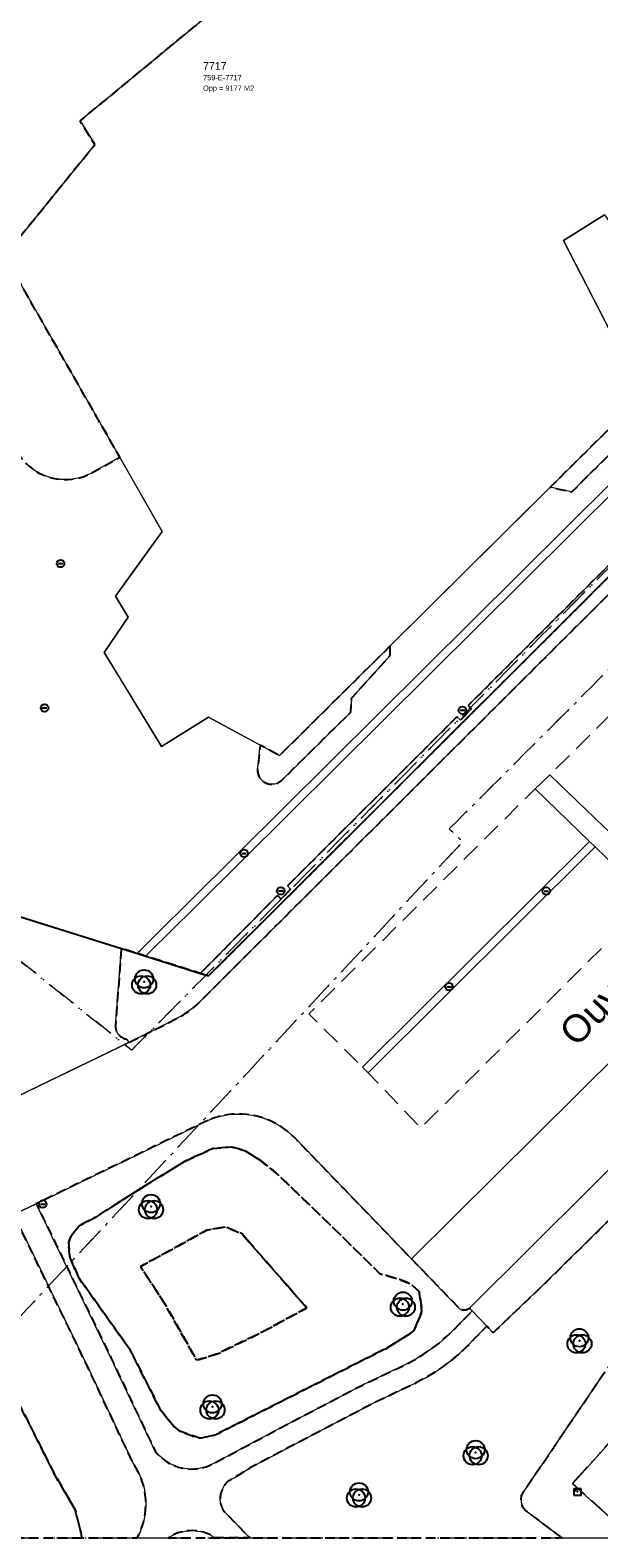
# Model space of a CAD drawing. Header units: millimetres. Extents: x 163952136 to 164152412, y 418752963 to 418954367.
# Tile 5 of 13: x 164041827 to 164079470, y 418754367 to 418854192. Entities that reach past the tile are written whole.
import ezdxf
from ezdxf.enums import TextEntityAlignment as Align

# ---------------------------------------------------------------- set-up
doc = ezdxf.new("R2010")
doc.units = ezdxf.units.MM
doc.header["$LTSCALE"] = 100
for name, pattern in [('DASHDOT', [25.4, 12.7, -6.35, 0, -6.35]), ('DIVIDE', [31.75, 12.7, -6.35, 0, -6.35, 0, -6.35]), ('HIDDEN', [9.525, 6.35, -3.175]), ('HIDDENX2', [19.05, 12.7, -6.35])]:
    doc.linetypes.add(name, pattern=pattern)
for name, color, linetype, lineweight in [('S--L9000_Perceel', 210, 'DIVIDE', 15), ('S--L9020_Pand', 2, 'Continuous', 0), ('S--L9041_Parkeren', 8, 'HIDDENX2', 0), ('S--L9041_Weg', 8, 'Continuous', 0), ('S--T$1--_ADERS_Straatnaam', 8, 'Continuous', 0), ('S--T$2--_KADASTRAAL_Code', 7, 'Continuous', 0), ('S--T$2--_KADASTRAAL_Oppervlak', 7, 'Continuous', 0), ('S--T9000_Perceel', 210, 'Continuous', 0), ('X--L$7--_Raster', 9, 'DASHDOT', 0)]:
    doc.layers.add(name, color=color, linetype=linetype, lineweight=lineweight)
for name, color, linetype in [('S--L9033_Scheiding', 8, 'Continuous'), ('S--L9042_Begroeid', 8, 'HIDDEN'), ('S--L9042_BEPLANTING', 92, 'Continuous'), ('S--L9052_Put', 8, 'Continuous'), ('S--L9060_Kast', 14, 'Continuous')]:
    doc.layers.add(name, color=color, linetype=linetype)
doc.styles.get("Standard").update_dxf_attribs({"font": 'arial.ttf'})

# ---------------------------------------------------------------- blocks, each defined once
blk = doc.blocks.new('KAST')
at = {"flags": 128}
for points in [[(-250, 200), (250, 200)], [(-250, -250), (250, -250), (250, 150), (-250, 150), (-250, -250)]]:
    blk.add_lwpolyline(points, dxfattribs=at)
blk.add_circle((-150, 50), 30)
blk.add_point((0, 0))
blk = doc.blocks.new('PUT')
at = {"flags": 128}
blk.add_lwpolyline([(-150, 0), (150, 0)], dxfattribs=at)
blk.add_circle((0, 0), 250)
blk.add_point((0, 0))
blk = doc.blocks.new('VEGETATIEOBJECT')
for centre in [(-200, -200), (0, 200), (200, -200)]:
    blk.add_circle(centre, 600)
blk.add_point((0, 0))

msp = doc.modelspace()

# ---------------------------------------------------------------- linework, layer by layer
at = {"layer": 'S--L9000_Perceel', "flags": 128}
for points in [[(164034676, 418769905), (164011358, 418758431), (164015574, 418754367), (164152136, 418754367), (164152136, 418911753), (164129278, 418908797), (164124504, 418931642), (164062543, 418914781), (164064685, 418914044), (164066775, 418912790), (164068599, 418911186), (164069919, 418909127), (164071922, 418904757), (164073093, 418902636), (164074443, 418900624), (164076088, 418898854), (164077885, 418897235), (164079768, 418895721), (164083750, 418892959), (164085703, 418891522), (164089494, 418888496), (164091323, 418886920), (164093086, 418885257), (164094773, 418883511), (164096291, 418881617), (164097666, 418879622), (164098974, 418877581), (164101401, 418873386), (164103592, 418869064), (164104584, 418866861), (164105659, 418864692), (164108081, 418860496), (164109405, 418858465), (164110889, 418856556), (164112662, 418854913), (164114653, 418853526), (164116725, 418852259), (164117999, 418851769), (164119544, 418851288), (164069569, 418801304), (164070466, 418800469), (164040983, 418768823), (164037150, 418772480), (164034676, 418769905)], [(164017429, 418882327), (164017417, 418882174), (164016595, 418881350), (164013288, 418877804), (164011691, 418875994), (164010140, 418874140), (164005481, 418868545), (164003865, 418866746), (164002222, 418864965), (164000818, 418863507), (164000093, 418864197), (163995759, 418859870), (163993497, 418857676), (163978228, 418842896), (164048552, 418786658), (164114653, 418853526), (164112662, 418854913), (164110889, 418856556), (164109405, 418858465), (164108081, 418860496), (164105659, 418864692), (164104584, 418866861), (164103592, 418869064), (164101401, 418873386), (164098974, 418877581), (164097666, 418879622), (164096291, 418881617), (164094773, 418883511), (164093086, 418885257), (164091323, 418886920), (164089494, 418888496), (164085703, 418891522), (164083750, 418892959), (164079768, 418895721), (164077885, 418897235), (164076088, 418898854), (164074443, 418900624), (164073093, 418902636), (164071922, 418904757), (164069919, 418909127), (164068599, 418911186), (164066775, 418912790), (164064685, 418914044), (164062543, 418914781), (164062394, 418914833), (164059961, 418914983), (164056982, 418914508), (164054683, 418913701), (164052433, 418912779), (164050233, 418911768), (164048666, 418911005), (164048221, 418910884), (164017429, 418882327)], [(164003155, 418754367), (164011358, 418758431), (164034676, 418769905), (164037150, 418772480), (164040983, 418768823), (164070466, 418800469), (164069569, 418801304), (164119544, 418851288), (164117999, 418851769), (164116725, 418852259), (164114653, 418853526), (164048552, 418786658), (163978228, 418842896), (163978128, 418842731), (163975138, 418839834), (163970423, 418835484), (163964743, 418830471), (163964367, 418830142), (164026421, 418770616), (163993696, 418754745), (163993883, 418754367), (164003155, 418754367)], [(164077728, 418757977), (164081508, 418762187), (164085122, 418766189), (164088740, 418770200), (164092351, 418774224), (164095975, 418778221), (164099567, 418782241), (164103376, 418786445), (164115225, 418775777), (164111444, 418771570), (164107820, 418767542), (164104214, 418763548), (164100619, 418759525), (164096985, 418755523), (164095942, 418754367), (164081742, 418754367), (164077728, 418757977)], [(164090187, 418754367), (164081508, 418762187), (164077728, 418757977), (164081742, 418754367), (164090187, 418754367)]]:
    msp.add_lwpolyline(points, dxfattribs=at)
at = {"layer": 'S--L9020_Pand', "flags": 128}
for points in [[(164055596, 418856814), (164045127, 418848178), (164046107, 418846623), (164040135, 418839256), (164050571, 418820995), (164047471, 418816714), (164048307, 418815320), (164046726, 418812997), (164050525, 418806752), (164053632, 418808698), (164058337, 418806162), (164082397, 418830025), (164077139, 418840265), (164079853, 418841966), (164082561, 418838230), (164090144, 418841202), (164096946, 418846305), (164094955, 418851250), (164091161, 418850465), (164088536, 418862912)], [(164088874, 418755550), (164081533, 418762164), (164077731, 418757940), (164081707, 418754367), (164087809, 418754367), (164088874, 418755550)]]:
    msp.add_lwpolyline(points, dxfattribs=at)
at = {"layer": 'S--L9033_Scheiding', "flags": 128}
for points in [[(164053631, 418791569), (164064286, 418802192), (164079213, 418817087), (164089336, 418827115), (164089510, 418827287), (164091492, 418829251), (164091551, 418829309)], [(164038839, 418796211), (164047866, 418793395), (164048924, 418793060), (164049480, 418792884), (164053095, 418791739), (164053631, 418791569)]]:
    msp.add_lwpolyline(points, dxfattribs=at)
at = {"layer": 'S--L9041_Parkeren', "flags": 128}
msp.add_lwpolyline([(164075247, 418803958), (164076236, 418804894), (164086891, 418815475), (164111807, 418840284), (164115379, 418836740), (164115756, 418836365), (164119359, 418832859), (164107439, 418821030), (164083799, 418797534), (164082867, 418796593), (164067692, 418781515), (164064196, 418785155), (164063831, 418785532), (164060283, 418789058), (164075247, 418803958)], dxfattribs=at)
at = {"layer": 'S--L9041_Weg', "flags": 128}
for points in [[(164079853, 418841966), (164077139, 418840265), (164080316, 418834078)], [(164082526, 418828434), (164077685, 418823625), (164077322, 418823701), (164076245, 418823924), (164065657, 418813422), (164065660, 418812794), (164063108, 418809973), (164063045, 418809039), (164058513, 418804558), (164058466, 418804512), (164058416, 418804469), (164058364, 418804430), (164058309, 418804394), (164058251, 418804362), (164058191, 418804335), (164058130, 418804311), (164058067, 418804292), (164058003, 418804277), (164057938, 418804267), (164057873, 418804261), (164057807, 418804260), (164057741, 418804264), (164057676, 418804272), (164057612, 418804284), (164057548, 418804301), (164057486, 418804322), (164057425, 418804347), (164057367, 418804377), (164057310, 418804410), (164057256, 418804448), (164057205, 418804489), (164057156, 418804533), (164057111, 418804581), (164057069, 418804632), (164057031, 418804685), (164056997, 418804741), (164056966, 418804799), (164056940, 418804860), (164056918, 418804921), (164056900, 418804985), (164056887, 418805049), (164056878, 418805114), (164056874, 418805180), (164056874, 418805245), (164056879, 418805311), (164056888, 418805376), (164056935, 418805792), (164057055, 418806853), (164053632, 418808698), (164050525, 418806752), (164047755, 418811305), (164046726, 418812997), (164048307, 418815320), (164047471, 418816714), (164050571, 418820995), (164047754, 418825923), (164046678, 418825315), (164045805, 418824823), (164045574, 418824718), (164045336, 418824628), (164045093, 418824556), (164044845, 418824500), (164044594, 418824461), (164044341, 418824440), (164044087, 418824436), (164043833, 418824450), (164043581, 418824481), (164043332, 418824529), (164043086, 418824595), (164042846, 418824677), (164042612, 418824775), (164042385, 418824889), (164042167, 418825019), (164041958, 418825163), (164041759, 418825322)], [(164038839, 418796211), (164047866, 418793395), (164048924, 418793060), (164049072, 418793208), (164050354, 418794502), (164052351, 418796472), (164083552, 418827468)], [(164083552, 418827468), (164052351, 418796472), (164050354, 418794502), (164049072, 418793208), (164048924, 418793060), (164049480, 418792884), (164049713, 418793115), (164052724, 418796096), (164083921, 418827087)], [(164083921, 418827087), (164052724, 418796096), (164049713, 418793115), (164049480, 418792884), (164053095, 418791739), (164053263, 418791909), (164058192, 418796894), (164058450, 418796656), (164058583, 418796799), (164059050, 418797306), (164058851, 418797528), (164070078, 418808725), (164070324, 418808508), (164070549, 418808743), (164071043, 418809260), (164070829, 418809478), (164082695, 418821340)], [(164080904, 418817615), (164054641, 418791443), (164053044, 418789844), (164052880, 418789686), (164052709, 418789535), (164052533, 418789391), (164052350, 418789255), (164052162, 418789127), (164051969, 418789006), (164051771, 418788894), (164050893, 418788428), (164048360, 418787157), (164038288, 418782317)], [(164076236, 418804894), (164075247, 418803958), (164078846, 418800475), (164079229, 418800114), (164082867, 418796593), (164083799, 418797534), (164080215, 418801073), (164079809, 418801437), (164076236, 418804894)], [(164079229, 418800114), (164078846, 418800475), (164063831, 418785532), (164064196, 418785155), (164079229, 418800114)], [(164038288, 418782317), (164048360, 418787157), (164048256, 418787369), (164048195, 418787381), (164048136, 418787396), (164048077, 418787416), (164048020, 418787439), (164047964, 418787466), (164047911, 418787497), (164047859, 418787531), (164047810, 418787568), (164047764, 418787609), (164047720, 418787652), (164047679, 418787699), (164047642, 418787747), (164047607, 418787799), (164047576, 418787852), (164047549, 418787907), (164047525, 418787965), (164047506, 418788023), (164047490, 418788083), (164047478, 418788143), (164047470, 418788204), (164047466, 418788266), (164047866, 418793395), (164038839, 418796211)], [(164040741, 418775766), (164042226, 418776486), (164042779, 418776754), (164053583, 418782002), (164053892, 418782125), (164054208, 418782227), (164054530, 418782309), (164054857, 418782370), (164055187, 418782409), (164055519, 418782427), (164055851, 418782424), (164056182, 418782399), (164056511, 418782353), (164056837, 418782285), (164057157, 418782197), (164057471, 418782088), (164057778, 418781959), (164058075, 418781811), (164058362, 418781643), (164058638, 418781458), (164058901, 418781255), (164059150, 418781035), (164059385, 418780800), (164062582, 418777492), (164067075, 418772838), (164089161, 418794766)], [(164089161, 418794766), (164067075, 418772838), (164070210, 418769580), (164070234, 418769557), (164070260, 418769535), (164070287, 418769515), (164070316, 418769498), (164070345, 418769482), (164070376, 418769468), (164070407, 418769456), (164070440, 418769447), (164070473, 418769440), (164070506, 418769435), (164070539, 418769432), (164070573, 418769432), (164070606, 418769434), (164070640, 418769438), (164070673, 418769445), (164070705, 418769453), (164070737, 418769464), (164070768, 418769478), (164070798, 418769493), (164070827, 418769510), (164070854, 418769529), (164070880, 418769550), (164070905, 418769573), (164082989, 418781575)], [(164097848, 418793105), (164096166, 418794614), (164095421, 418793911), (164082989, 418781575), (164070905, 418769573), (164071082, 418769387), (164072049, 418768373), (164072468, 418767935), (164072750, 418768204), (164075795, 418771109), (164084797, 418779985), (164093942, 418789180), (164097848, 418793105)], [(164081708, 418754367), (164077731, 418757941), (164081533, 418762164), (164085140, 418766173), (164088754, 418770188), (164092371, 418774206), (164095980, 418778216), (164099586, 418782224), (164103360, 418786416), (164110714, 418779812), (164115267, 418775676), (164106986, 418766587), (164100527, 418759397), (164095992, 418754367), (164081708, 418754367)], [(164056295, 418754442), (164054665, 418756117), (164054612, 418756202), (164054564, 418756290), (164054522, 418756381), (164054487, 418756475), (164054457, 418756571), (164054435, 418756668), (164054418, 418756767), (164054409, 418756867), (164054406, 418756967), (164054410, 418757067), (164054420, 418757167), (164054437, 418757266), (164054461, 418757363), (164054491, 418757459), (164054528, 418757552), (164054570, 418757643), (164054619, 418757731), (164054673, 418757815), (164054733, 418757896), (164054798, 418757972), (164054867, 418758044), (164054942, 418758111), (164055021, 418758173), (164055104, 418758229), (164055190, 418758280), (164055280, 418758325), (164055372, 418758364), (164056349, 418758976), (164058937, 418760349), (164064487, 418763253), (164067367, 418764621), (164067986, 418764954), (164068586, 418765319), (164069167, 418765714), (164069727, 418766139), (164070264, 418766592), (164070777, 418767073), (164071264, 418767579), (164072049, 418768373), (164071082, 418769387), (164070248, 418768543), (164069811, 418768087), (164069351, 418767654), (164068869, 418767245), (164068367, 418766863), (164067845, 418766506), (164067306, 418766178), (164066750, 418765878), (164063862, 418764506), (164058288, 418761589), (164054053, 418759334), (164053868, 418759236), (164053678, 418759150), (164053481, 418759078), (164053281, 418759020), (164053077, 418758975), (164052870, 418758944), (164052661, 418758927), (164052452, 418758925), (164052244, 418758937), (164052036, 418758963), (164051831, 418759003), (164051629, 418759057), (164051431, 418759125), (164051239, 418759206), (164051052, 418759300), (164050872, 418759406), (164050700, 418759525), (164050536, 418759655), (164050381, 418759795), (164050237, 418759946), (164050103, 418760107), (164047177, 418766289), (164042226, 418776486), (164040741, 418775766), (164045689, 418765576), (164048651, 418759300), (164048824, 418759029), (164048979, 418758747), (164049114, 418758456), (164049229, 418758155), (164049323, 418757848), (164049396, 418757535), (164049447, 418757217), (164049477, 418756897), (164049485, 418756576), (164049471, 418756255), (164049435, 418755935), (164049377, 418755619), (164049298, 418755307), (164049198, 418755002), (164049077, 418754704), (164048936, 418754415), (164048908, 418754367), (164050966, 418754367), (164051112, 418754459), (164051278, 418754549), (164051450, 418754627), (164051627, 418754694), (164051807, 418754748), (164051991, 418754791), (164052178, 418754821), (164052366, 418754839), (164052555, 418754843), (164052743, 418754836), (164052931, 418754815), (164053117, 418754783), (164053301, 418754737), (164053481, 418754680), (164053656, 418754611), (164053827, 418754530), (164054019, 418754367), (164056392, 418754367), (164056295, 418754442)], [(164079756, 418765200), (164074511, 418757452), (164074472, 418757394), (164074438, 418757334), (164074408, 418757272), (164074382, 418757207), (164074361, 418757141), (164074344, 418757074), (164074333, 418757005), (164074326, 418756936), (164074324, 418756867), (164074327, 418756798), (164074335, 418756729), (164074347, 418756660), (164074365, 418756593), (164074387, 418756527), (164074413, 418756463), (164074444, 418756401), (164074479, 418756341), (164074519, 418756284), (164074562, 418756230), (164077032, 418754367), (164141122, 418754367)]]:
    msp.add_lwpolyline(points, dxfattribs=at)
at = {"layer": 'S--L9042_Begroeid', "flags": 128}
for points in [[(164049838, 418866164), (164050112, 418865861), (164047104, 418862959), (164038398, 418854560), (164033049, 418849388), (164032855, 418849187), (164032676, 418848973), (164032513, 418848747), (164032367, 418848509), (164032238, 418848262), (164032127, 418848006), (164032034, 418847742), (164031961, 418847473), (164031907, 418847199), (164031873, 418846922), (164031859, 418846643), (164031865, 418846364), (164031891, 418846087), (164031937, 418845811), (164032003, 418845540), (164032087, 418845274), (164032191, 418845015), (164039009, 418830395), (164040835, 418826520), (164040953, 418826295), (164041087, 418826079), (164041235, 418825873), (164041397, 418825677), (164041572, 418825493), (164041759, 418825322), (164041958, 418825163), (164042167, 418825019), (164042385, 418824889), (164042612, 418824775), (164042846, 418824677), (164043086, 418824595), (164043332, 418824529), (164043581, 418824481), (164043833, 418824450), (164044087, 418824436), (164044341, 418824440), (164044594, 418824461), (164044845, 418824500), (164045093, 418824556), (164045336, 418824628), (164045574, 418824718), (164045805, 418824823), (164046678, 418825315), (164047754, 418825923), (164047271, 418826769), (164040135, 418839256), (164046107, 418846623), (164045127, 418848178), (164055596, 418856814), (164050714, 418866591), (164049838, 418866164)], [(164082526, 418828434), (164082631, 418828525), (164082729, 418828624), (164082821, 418828729), (164082905, 418828840), (164082981, 418828956), (164083049, 418829077), (164083109, 418829203), (164083160, 418829333), (164083202, 418829465), (164083234, 418829601), (164083258, 418829738), (164083271, 418829876), (164083276, 418830016), (164083271, 418830155), (164083256, 418830293), (164083232, 418830430), (164083198, 418830565), (164083155, 418830698), (164083104, 418830827), (164083043, 418830952), (164082974, 418831073), (164082897, 418831189), (164082813, 418831300), (164082721, 418831404), (164082621, 418831502), (164082516, 418831592), (164082404, 418831676), (164082287, 418831751), (164082166, 418831818), (164082039, 418831877), (164081910, 418831927), (164081776, 418831968), (164081641, 418832000), (164081504, 418832022), (164081365, 418832035), (164082397, 418830025), (164076245, 418823924), (164077322, 418823701), (164077685, 418823625), (164082526, 418828434)], [(164080904, 418817615), (164090095, 418826717), (164089510, 418827287), (164089336, 418827115), (164079213, 418817087), (164064286, 418802192), (164053631, 418791569), (164053095, 418791739), (164049480, 418792884), (164048924, 418793060), (164047866, 418793395), (164047466, 418788266), (164047470, 418788204), (164047478, 418788143), (164047490, 418788083), (164047506, 418788023), (164047525, 418787965), (164047549, 418787907), (164047576, 418787852), (164047607, 418787799), (164047642, 418787747), (164047679, 418787699), (164047720, 418787652), (164047764, 418787609), (164047810, 418787568), (164047859, 418787531), (164047911, 418787497), (164047964, 418787466), (164048020, 418787439), (164048077, 418787416), (164048136, 418787396), (164048195, 418787381), (164048256, 418787369), (164048360, 418787157), (164050893, 418788428), (164051771, 418788894), (164051969, 418789006), (164052162, 418789127), (164052350, 418789255), (164052533, 418789391), (164052709, 418789535), (164052880, 418789686), (164053044, 418789844), (164054641, 418791443), (164080904, 418817615)], [(164079213, 418817087), (164089336, 418827115), (164089097, 418827341), (164088915, 418827514), (164083419, 418822047), (164083733, 418821733), (164083265, 418821286), (164082993, 418821027), (164082695, 418821340), (164070829, 418809478), (164071043, 418809260), (164070549, 418808743), (164070324, 418808508), (164070078, 418808725), (164058851, 418797528), (164059050, 418797306), (164058583, 418796799), (164058450, 418796656), (164058192, 418796894), (164053263, 418791909), (164053095, 418791739), (164053631, 418791569), (164064286, 418802192), (164079213, 418817087)], [(164065657, 418813422), (164058337, 418806162), (164057055, 418806853), (164056935, 418805792), (164056888, 418805376), (164056879, 418805311), (164056874, 418805245), (164056874, 418805180), (164056878, 418805114), (164056887, 418805049), (164056900, 418804985), (164056918, 418804921), (164056940, 418804860), (164056966, 418804799), (164056997, 418804741), (164057031, 418804685), (164057069, 418804632), (164057111, 418804581), (164057156, 418804533), (164057205, 418804489), (164057256, 418804448), (164057310, 418804410), (164057367, 418804377), (164057425, 418804347), (164057486, 418804322), (164057548, 418804301), (164057612, 418804284), (164057676, 418804272), (164057741, 418804264), (164057807, 418804260), (164057873, 418804261), (164057938, 418804267), (164058003, 418804277), (164058067, 418804292), (164058130, 418804311), (164058191, 418804335), (164058251, 418804362), (164058309, 418804394), (164058364, 418804430), (164058416, 418804469), (164058466, 418804512), (164058513, 418804558), (164063045, 418809039), (164063108, 418809973), (164065660, 418812794), (164065657, 418813422)], [(164077032, 418754367), (164074562, 418756230), (164074519, 418756284), (164074479, 418756341), (164074444, 418756401), (164074413, 418756463), (164074387, 418756527), (164074365, 418756593), (164074347, 418756660), (164074335, 418756729), (164074327, 418756798), (164074324, 418756867), (164074326, 418756936), (164074333, 418757005), (164074344, 418757074), (164074361, 418757141), (164074382, 418757207), (164074408, 418757272), (164074438, 418757334), (164074472, 418757394), (164074511, 418757452), (164079756, 418765200), (164079884, 418765387), (164080019, 418765569), (164080161, 418765746), (164080310, 418765916), (164080465, 418766082), (164080626, 418766240), (164080794, 418766393), (164088179, 418772825), (164088356, 418772976), (164088526, 418773134), (164088689, 418773300), (164088845, 418773473), (164088992, 418773652), (164089132, 418773838), (164089263, 418774030), (164093448, 418780424), (164093562, 418780600), (164093684, 418780771), (164093812, 418780936), (164093947, 418781097), (164094089, 418781251), (164094237, 418781400), (164094391, 418781542), (164101805, 418787964), (164102685, 418788767), (164097848, 418793105), (164093942, 418789180), (164084797, 418779985), (164075795, 418771109), (164072750, 418768204), (164072468, 418767935), (164072049, 418768373), (164071264, 418767579), (164070777, 418767073), (164070264, 418766592), (164069727, 418766139), (164069167, 418765714), (164068586, 418765319), (164067986, 418764954), (164067367, 418764621), (164064487, 418763253), (164058937, 418760349), (164056349, 418758976), (164055372, 418758364), (164055280, 418758325), (164055190, 418758280), (164055104, 418758229), (164055021, 418758173), (164054942, 418758111), (164054867, 418758044), (164054798, 418757972), (164054733, 418757896), (164054673, 418757815), (164054619, 418757731), (164054570, 418757643), (164054528, 418757552), (164054491, 418757459), (164054461, 418757363), (164054437, 418757266), (164054420, 418757167), (164054410, 418757067), (164054406, 418756967), (164054409, 418756867), (164054418, 418756767), (164054435, 418756668), (164054457, 418756571), (164054487, 418756475), (164054522, 418756381), (164054564, 418756290), (164054612, 418756202), (164054665, 418756117), (164056295, 418754442), (164056392, 418754367), (164054019, 418754367), (164053827, 418754530), (164053656, 418754611), (164053481, 418754680), (164053301, 418754737), (164053117, 418754783), (164052931, 418754815), (164052743, 418754836), (164052555, 418754843), (164052366, 418754839), (164052178, 418754821), (164051991, 418754791), (164051807, 418754748), (164051627, 418754694), (164051450, 418754627), (164051278, 418754549), (164051112, 418754459), (164050966, 418754367), (164077032, 418754367)], [(164053583, 418782002), (164042779, 418776754), (164042226, 418776486), (164047177, 418766289), (164050103, 418760107), (164050237, 418759946), (164050381, 418759795), (164050536, 418759655), (164050700, 418759525), (164050872, 418759406), (164051052, 418759300), (164051239, 418759206), (164051431, 418759125), (164051629, 418759057), (164051831, 418759003), (164052036, 418758963), (164052244, 418758937), (164052452, 418758925), (164052661, 418758927), (164052870, 418758944), (164053077, 418758975), (164053281, 418759020), (164053481, 418759078), (164053678, 418759150), (164053868, 418759236), (164054053, 418759334), (164058288, 418761589), (164063862, 418764506), (164066750, 418765878), (164067306, 418766178), (164067845, 418766506), (164068367, 418766863), (164068869, 418767245), (164069351, 418767654), (164069811, 418768087), (164070248, 418768543), (164071082, 418769387), (164070905, 418769573), (164070880, 418769550), (164070854, 418769529), (164070827, 418769510), (164070798, 418769493), (164070768, 418769478), (164070737, 418769464), (164070705, 418769453), (164070673, 418769445), (164070640, 418769438), (164070606, 418769434), (164070573, 418769432), (164070539, 418769432), (164070506, 418769435), (164070473, 418769440), (164070440, 418769447), (164070407, 418769456), (164070376, 418769468), (164070345, 418769482), (164070316, 418769498), (164070287, 418769515), (164070260, 418769535), (164070234, 418769557), (164070210, 418769580), (164067075, 418772838), (164062582, 418777492), (164059385, 418780800), (164059150, 418781035), (164058901, 418781255), (164058638, 418781458), (164058362, 418781643), (164058075, 418781811), (164057778, 418781959), (164057471, 418782088), (164057157, 418782197), (164056837, 418782285), (164056511, 418782353), (164056182, 418782399), (164055851, 418782424), (164055519, 418782427), (164055187, 418782409), (164054857, 418782370), (164054530, 418782309), (164054208, 418782227), (164053892, 418782125), (164053583, 418782002)], [(164067585, 418770667), (164066985, 418771204), (164066298, 418771464), (164064959, 418771875), (164062584, 418774213), (164058100, 418778544), (164057047, 418779364), (164056059, 418779992), (164055165, 418780249), (164053918, 418780145), (164052142, 418779340), (164049040, 418777438), (164046171, 418775605), (164045098, 418775045), (164044558, 418774384), (164044366, 418773906), (164044462, 418772912), (164045067, 418771550), (164048449, 418766807), (164050436, 418762855), (164051345, 418761737), (164051725, 418761423), (164053049, 418760956), (164054039, 418761161), (164065257, 418766853), (164065405, 418766902), (164066988, 418767898), (164067228, 418768088), (164067719, 418769254), (164067760, 418769380), (164067585, 418770667)], [(164057047, 418779364), (164058100, 418778544), (164062584, 418774213), (164064959, 418771875), (164066298, 418771464), (164066985, 418771204), (164067585, 418770667), (164067760, 418769380), (164067719, 418769254), (164067228, 418768088), (164066988, 418767898), (164065405, 418766902), (164065257, 418766853), (164054039, 418761161), (164053049, 418760956), (164051725, 418761423), (164051345, 418761737), (164050436, 418762855), (164048449, 418766807), (164045067, 418771550), (164044462, 418772912), (164044366, 418773906), (164044558, 418774384), (164045098, 418775045), (164046171, 418775605), (164049040, 418777438), (164052142, 418779340), (164053918, 418780145), (164055165, 418780249), (164056059, 418779992), (164057047, 418779364)], [(164040741, 418775766), (164033507, 418772257), (164016611, 418764051), (164016335, 418763910), (164016069, 418763749), (164015815, 418763570), (164015575, 418763374), (164015349, 418763161), (164015139, 418762933), (164014945, 418762690), (164014769, 418762435), (164014611, 418762168), (164014472, 418761890), (164014354, 418761603), (164014256, 418761309), (164014179, 418761008), (164014123, 418760703), (164014089, 418760394), (164014077, 418760084), (164014086, 418759774), (164014118, 418759465), (164014171, 418759159), (164014246, 418758858), (164014341, 418758563), (164014458, 418758275), (164014594, 418757996), (164015801, 418755522), (164016952, 418758933), (164017560, 418760557), (164018297, 418762008), (164019287, 418763338), (164020595, 418764595), (164022213, 418765509), (164027225, 418768005), (164031757, 418769842), (164033302, 418770151), (164034404, 418770278), (164035890, 418770080), (164037035, 418769638), (164038124, 418768672), (164039772, 418765823), (164042036, 418761383), (164043362, 418758717), (164044812, 418756222), (164045177, 418754755), (164045235, 418754367), (164048908, 418754367), (164048936, 418754415), (164049077, 418754704), (164049198, 418755002), (164049298, 418755307), (164049377, 418755619), (164049435, 418755935), (164049471, 418756255), (164049485, 418756576), (164049477, 418756897), (164049447, 418757217), (164049396, 418757535), (164049323, 418757848), (164049229, 418758155), (164049114, 418758456), (164048979, 418758747), (164048824, 418759029), (164048651, 418759300), (164045689, 418765576), (164040741, 418775766)], [(164060141, 418769591), (164057136, 418767967), (164054229, 418766555), (164052837, 418766128), (164050767, 418769826), (164049140, 418772331), (164053531, 418774749), (164054766, 418774950), (164055859, 418774500), (164056168, 418774128), (164060141, 418769591)], [(164056168, 418774128), (164055859, 418774500), (164054766, 418774950), (164053531, 418774749), (164049140, 418772331), (164050767, 418769826), (164052837, 418766128), (164054229, 418766555), (164057136, 418767967), (164060141, 418769591), (164056168, 418774128)], [(164015801, 418755522), (164016365, 418754367), (164045235, 418754367), (164045177, 418754755), (164044812, 418756222), (164043362, 418758717), (164042036, 418761383), (164039772, 418765823), (164038124, 418768672), (164037035, 418769638), (164035890, 418770080), (164034404, 418770278), (164033302, 418770151), (164031757, 418769842), (164027225, 418768005), (164022213, 418765509), (164020595, 418764595), (164019287, 418763338), (164018297, 418762008), (164017560, 418760557), (164016952, 418758933), (164015801, 418755522)]]:
    msp.add_lwpolyline(points, dxfattribs=at)
at = {"layer": 'X--L$7--_Raster', "flags": 128}
msp.add_lwpolyline([(163952136, 418754367), (164152136, 418754367), (164152136, 418954367), (163952136, 418954367), (163952136, 418754367)], dxfattribs=at)

# ---------------------------------------------------------------- block references
at = {"layer": 'S--L9042_BEPLANTING'}
for p in [(164049373, 418791176), (164049828, 418776298), (164066498, 418769839), (164078187, 418767414), (164053896, 418763034), (164071312, 418760007), (164063595, 418757209)]:
    msp.add_blockref('VEGETATIEOBJECT', p, dxfattribs=at)
at = {"layer": 'S--L9052_Put'}
for p in [(164043837, 418818876), (164042781, 418809315), (164070439, 418809164), (164055985, 418799689), (164058416, 418797203), (164075994, 418797190), (164069557, 418790857), (164042662, 418776469)]:
    msp.add_blockref('PUT', p, dxfattribs=at)
at = {"layer": 'S--L9060_Kast'}
msp.add_blockref('KAST', (164078056, 418757440), dxfattribs=at)

# ---------------------------------------------------------------- texts
at = {"layer": 'S--T$1--_ADERS_Straatnaam'}
msp.add_text('Ouverture', height=1800, rotation=45.9363, dxfattribs=at).set_placement((164081875, 418790819), align=Align.CENTER)
at = {"layer": 'S--T$2--_KADASTRAAL_Code'}
msp.add_text('759-E-7717', height=350, dxfattribs=at).set_placement((164053272, 418850876))
at = {"layer": 'S--T$2--_KADASTRAAL_Oppervlak'}
msp.add_text('Opp = 9177 M2', height=350, dxfattribs=at).set_placement((164053272, 418850176))
at = {"layer": 'S--T9000_Perceel'}
msp.add_text('7717', height=500, dxfattribs=at).set_placement((164053272, 418851576))

doc.saveas('drawing.dxf')
